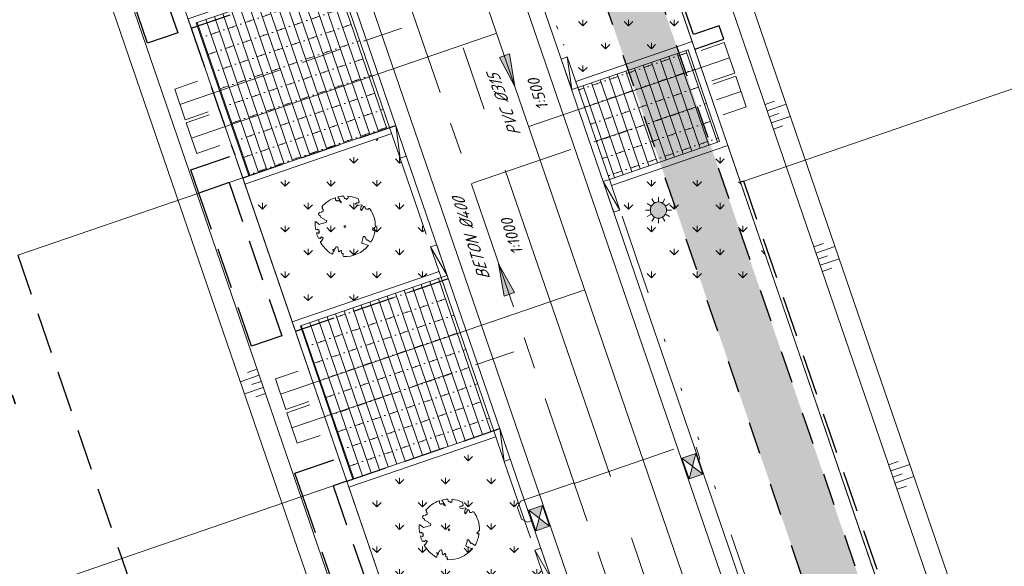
# Model space of a CAD drawing. Header units: metres. Extents: x 264570 to 266133, y 576109 to 577454.
# Tile 51 of 128: x 265451 to 265481, y 576752 to 576769. Entities that reach past the tile are written whole.
import ezdxf
from ezdxf.enums import TextEntityAlignment as Align

# ---------------------------------------------------------------- set-up
doc = ezdxf.new("R2010")
doc.units = ezdxf.units.M
doc.set_wipeout_variables(frame=1)
for name, pattern in [('AM-AS', [16, 10, -2, 2, -2]), ('B-WE-RI-HWA_HUISAANSLUITING_PVC_125-G', [10, 3.25, -0.75, 1.25, -0.75, 1.25, -0.75, 1.25, -0.75]), ('B-WE-RI-HWA_PVC_400-G', [10, 4, -1, 1, -1, 3]), ('B-WE-VH-KANTOPSLUITING_TROTTOIRBAND_RWS_[AFMETINGEN1]-G', [10, 2.5, -1.5, 0, -1.5, 0, -1.5, 0, -1.5, 0, -1.5]), ('DASHED', [19.05, 12.7, -6.35]), ('NLCS-HIDDEN', [4, 2, -2])]:
    doc.linetypes.add(name, pattern=pattern)
for name, color, linetype, lineweight in [('B-OI-RI-HWA_KOLK-S', 252, 'Continuous', 9), ('B-WE-AM-AS-WEG-GD', 252, 'AM-AS', 18), ('B-WE-GR-BOOM-S', 252, 'Continuous', 15), ('B-WE-GR-GRAS_BERMKRUIDENMENGSEL-A', 252, 'Continuous', 18), ('B-WE-GW-TALUDARCERING_KORT-G', 252, 'Continuous', 15), ('B-WE-GW-TALUDARCERING_LANG-G', 252, 'Continuous', 15), ('B-WE-KG-GRENS_KADASTRAAL-G', 252, 'KG-KADASTRAAL', 18), ('B-WE-KL-ET_LS_OV_LICHTMAST-S', 252, 'Continuous', 15), ('B-WE-KL-TRACE-A', 252, 'Continuous', 13), ('B-WE-KL-TRACE-GD', 252, 'NLCS-HIDDEN', 25), ('B-WE-OG-TOPOGRAFIE-G', 252, 'Continuous', 15), ('B-WE-RI-DRAINAGE_AFDEKKAP-G', 252, 'Continuous', 18), ('B-WE-RI-DWA_HUISAANSLUITING_PVC_125-G', 252, 'B-WE-RI-DWA_HUISAANSLUITING_PVC_125-G', 18), ('B-WE-RI-DWA_PVC_315-G', 252, 'B-WE-RI-DWA_PVC_315-G', 18), ('B-WE-RI-HWA_HUISAANSLUITING_PVC_125-G', 252, 'B-WE-RI-HWA_HUISAANSLUITING_PVC_125-G', 18), ('B-WE-RI-HWA_KOLKAANSLUITING_PVC_125-G', 252, 'B-WE-RI-HWA_HUISAANSLUITING_PVC_125-G', 18), ('B-WE-RI-HWA_PVC_400-G', 252, 'B-WE-RI-HWA_PVC_400-G', 18), ('B-WE-VH-KANTOPSLUITING_ELEMENT_VERLOOPBAND_11-22x25_19-22x16-G', 252, 'Continuous', 18), ('B-WE-VH-KANTOPSLUITING_INRITVERLOOPBAND_19-22X16-G', 252, 'B-WE-VH-KANTOPSLUITING_GAZONBAND_[AFMETINGEN1]-G', 18), ('B-WE-VH-KANTOPSLUITING_OPSLUITBAND_10X20-G', 252, 'B-WE-VH-KANTOPSLUITING_TALUDBAND-G', 18), ('B-WE-VH-KANTOPSLUITING_TROTTOIRBAND_RWS_11-22X25-G', 252, 'B-WE-VH-KANTOPSLUITING_TROTTOIRBAND_RWS_[AFMETINGEN1]-G', 18), ('B-WE-VH-VERHARDING_STRAATBAKSTEEN_DIKFORMAAT_HALF-A', 252, 'Continuous', 13), ('B-XX-AL-T25', 252, 'Continuous', 9), ('T-WE-GR-TOEKOMSTIG-G', 3, 'DASHED', 25)]:
    doc.layers.add(name, color=color, linetype=linetype, lineweight=lineweight)
doc.layers.add('X-XX-RI-T18-200', color=7, linetype='Continuous', lineweight=18, true_color=0x656565)
doc.styles.add('NLCS-ISO-ANNOTATIVE-T25', font='NLCS-ISO.ttf', dxfattribs={"height": 2.5})
doc.styles.add('NLCS-ISO-ANNOTATIVE-T25 BESTAAND', font='NLCS-ISO.ttf', dxfattribs={"height": 2.5})
doc.styles.add('NLCS-ISO-ANNOTATIVE-T25-BOB', font='NLCS-ISO.ttf', dxfattribs={"oblique": 30, "height": 2.5})
doc.styles.get("Standard").update_dxf_attribs({"font": 'arial.ttf'})
doc.linetypes.add('B-WE-RI-DWA_HUISAANSLUITING_PVC_125-G', pattern='A,5.375,-1.75,["o",Standard,S=1,R=0,X=-0.35,Y=-0.35],-1.75,1.125', length=10)
doc.linetypes.add('B-WE-RI-DWA_PVC_315-G', pattern='A,2.25,-1,[4,NLCS.shx,S=0.5,R=0,X=0,Y=0],-1.75,[160,NLCS.shx,S=0.25,R=0,X=0,Y=0],-1.75,[4,NLCS.shx,S=0.5,R=0,X=0,Y=0],-1,2.25', length=10)
doc.linetypes.add('B-WE-VH-KANTOPSLUITING_GAZONBAND_[AFMETINGEN1]-G', pattern='A,4,-3,[160,NLCS.shx,S=0.25,R=0,X=0,Y=0],-3', length=10)
doc.linetypes.add('B-WE-VH-KANTOPSLUITING_TALUDBAND-G', pattern='A,5,-2.5,[4,NLCS.shx,S=0.5,R=0,X=0,Y=0],-2.5', length=10)
doc.linetypes.add('KG-KADASTRAAL', pattern='A,5.5,-2,["K",Standard,S=1.8,R=0,X=0,Y=-0.9],-2,5.5,-2,[5,NLCS.shx,S=0.75,R=0,X=0,Y=0],-2', length=19)
pattern_1 = [(108.95339913, (70382.59797, 116938.92314), (-0.26481925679, -0.09094372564), []), (198.95339913, (70382.2342, 116939.9824), (0.3637749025, -1.0592770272), [0.28, -0.28]), (198.95339913, (70382.1513, 116939.3618), (0.3637749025, -1.0592770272), [0.28, -0.28]), (108.95339913, (70382.2837, 116939.4073), (-0.5296385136, -0.1818874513), [0, -0.56, 0, 0, 0]), (108.95339913, (70382.01886, 116939.31636), (-0.5296385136, -0.1818874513), [0, -0.56, 0, 0, 0])]
pattern_2 = [(90, (214669.0599, 555914.2474), (-0.707106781, 0.707106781), [0.1875, -1.226713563]), (45, (214669.0599, 555914.2474), (-0.707106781, 0.707106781), [0.1875, -0.8125]), (135, (214669.0599, 555914.2474), (-0.707106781, -0.707106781), [0.1875, -0.8125])]

# ---------------------------------------------------------------- blocks, each defined once
blk = doc.blocks.new('N-SKL-ET_LS_OV_LICHTMAST_TYPE6-SO')
h = blk.add_hatch(color=255)
h.dxf.hatch_style = 1
h.paths.add_polyline_path([(-1.25, 0, 1), (1.25, 0, 1)])
at = {"flags": 128}
for points in [[(-0.62, 1.08), (-1, 1.73)], [(0, 1.25), (0, 2)], [(0.62, 1.08), (1, 1.73)], [(-1.25, 0), (-2, 0)], [(-1.08, 0.62), (-1.73, 1)], [(1.08, 0.62), (1.73, 1)], [(2, 0), (1.25, 0)], [(-1.73, -1), (-1.08, -0.62)], [(-1, -1.73), (-0.62, -1.08)], [(0, -2), (0, -1.25)], [(1, -1.73), (0.62, -1.08)], [(1.73, -1), (1.08, -0.62)]]:
    blk.add_lwpolyline(points, dxfattribs=at)
blk.add_circle((0, 0), 1.25)
at = {"lineweight": 30, "flags": 104}
blk.add_attdef('01', text='', height=1.8, dxfattribs=at).set_placement((2.71, 1.09), align=Align.TOP_LEFT)
blk = doc.blocks.new('BOOM-S')
blk.add_lwpolyline([(0.4, 4.34), (0.41, 4.35), (0.41, 4.36), (0.42, 4.37), (0.43, 4.38), (0.44, 4.38), (0.44, 4.39), (0.45, 4.4), (0.46, 4.41), (0.46, 4.42), (0.47, 4.43), (0.47, 4.44), (0.48, 4.46), (0.48, 4.48), (0.47, 4.5), (0.47, 4.53), (0.44, 4.64, -0.52938), (0.49, 4.7, -0.087139), (2.05, 4.26, -0.372341), (2.11, 4.12), (2.17, 3.8), (2.01, 3.64), (1.84, 3.67), (1.63, 3.52), (1.71, 3.32), (1.92, 3.25), (2.5, 3.38), (2.64, 3.31), (2.63, 3.18), (2.5, 3.1), (2.38, 2.71), (2.53, 2.46), (2.92, 3.09, -0.504641), (3.14, 2.89, 0.331948), (3.27, 2.69, 0.282008), (3.68, 2.77), (3.65, 2.75, -0.512156), (3.84, 2.75, -0.16076), (4.7, -0.05), (4.59, -0.16), (4.59, -0.27), (4.48, -0.29), (4.5, -0.4), (4.33, -0.35), (4.28, -0.48), (4.48, -0.61), (4.55, -0.66), (4.66, -0.55, -0.106371), (4, -2.41), (3.42, -2.03), (3.31, -2.1), (3.24, -1.79), (3.03, -1.54), (2.79, -1.55), (2.79, -1.83), (2.61, -2.47), (2.64, -2.59), (2.77, -2.61), (3.62, -2.93, -0.236298), (-0.21, -4.62, 0.159625), (-0.32, -4.4, 0.350802), (-0.29, -4.17, -0.504641), (-0.55, -4.05), (-0.49, -3.84), (-0.6, -3.65), (-0.74, -3.67), (-0.76, -3.82), (-0.87, -3.88), (-1, -3.79), (-1.11, -3.2), (-1.19, -3.12), (-1.4, -3.13), (-1.46, -3.38), (-1.55, -3.41), (-1.63, -3.62), (-1.85, -3.5, 0.733583), (-1.77, -3.66, -0.861625), (-1.72, -3.81, 0.279978), (-1.88, -4.05), (-1.88, -4.06, -0.827056), (-2.04, -4.23, -0.116774), (-3.83, -2.36), (-3.79, -2.35), (-3.76, -2.34), (-3.74, -2.33), (-3.72, -2.32), (-3.71, -2.31), (-3.7, -2.3), (-3.69, -2.29), (-3.47, -2.01), (-3.47, -2), (-3.47, -1.99), (-3.46, -1.99), (-3.46, -1.98), (-3.46, -1.97), (-3.45, -1.96), (-3.45, -1.95), (-3.44, -1.94), (-3.44, -1.92), (-3.43, -1.91), (-3.42, -1.9), (-3.42, -1.88), (-3.41, -1.87), (-3.4, -1.85), (-3.39, -1.84), (-3.39, -1.82), (-3.38, -1.81), (-3.38, -1.79), (-3.38, -1.78), (-3.38, -1.77), (-3.38, -1.76), (-3.38, -1.75), (-3.38, -1.74), (-3.39, -1.73), (-3.4, -1.73), (-3.4, -1.72), (-3.41, -1.72), (-3.42, -1.72), (-3.43, -1.72), (-3.44, -1.72), (-3.45, -1.72), (-3.46, -1.71), (-3.47, -1.71), (-3.48, -1.71), (-3.49, -1.7), (-3.5, -1.69), (-3.52, -1.68), (-3.53, -1.67), (-3.54, -1.67), (-3.55, -1.66), (-3.56, -1.65), (-3.58, -1.64), (-3.59, -1.62), (-3.6, -1.61), (-3.83, -1.87), (-3.84, -1.86), (-3.85, -1.84), (-3.86, -1.83), (-3.87, -1.81), (-3.88, -1.8), (-3.89, -1.79), (-3.91, -1.78), (-3.94, -1.77), (-3.98, -1.78), (-4.04, -1.79), (-4.11, -1.81, -0.040997), (-4.42, -0.95), (-4.26, -0.97), (-4.11, -1.07), (-4.04, -1), (-3.95, -0.85), (-4.03, -0.72), (-3.99, -0.52), (-4.17, -0.51), (-4.29, -0.39), (-4.51, -0.53, -0.05814), (-4.6, 0.76), (-4.47, 0.74), (-3.96, 0.34), (-3.74, 0.41), (-2.88, 0.64), (-2.81, 0.92), (-3.14, 1.05), (-3.19, 1.16), (-3.8, 1.46), (-3.81, 1.63), (-4.02, 1.8), (-4.1, 1.97), (-3.96, 2.19), (-3.65, 2.24), (-3.36, 2.43), (-3.36, 2.62), (-3.54, 2.83), (-3.49, 2.92), (-3.56, 3.05, -0.13428), (-1.53, 4.46, -0.541727), (-1.47, 4.41), (-1.48, 4.28), (-1.48, 4.21), (-1.47, 4.16), (-1.46, 4.12), (-1.44, 4.09), (-1.42, 4.07), (-1.39, 4.05), (-1.37, 4.03), (-1.35, 4.02), (-1.33, 4), (-1.32, 3.99), (-1.3, 3.97), (-1.29, 3.96), (-1.27, 3.95), (-1.26, 3.94), (-1.24, 3.94), (-1.23, 3.94), (-1.21, 3.94), (-1.19, 3.95), (-1.17, 3.96), (-1.15, 3.97), (-1.14, 3.98), (-1.12, 3.99), (-1.1, 4), (-1.08, 4), (-1.06, 4.01), (-1.04, 4.01), (-1.02, 4.01), (-1, 4.02), (-0.98, 4.02), (-0.97, 4.02), (-0.95, 4.03), (-0.94, 4.04), (-0.92, 4.05), (-0.91, 4.06), (-0.9, 4.08), (-0.89, 3.99), (-0.87, 3.96), (-0.77, 3.8), (-0.56, 3.68), (-0.85, 4.16), (-0.85, 4.17), (-0.85, 4.18), (-0.84, 4.2), (-0.84, 4.21), (-0.85, 4.23), (-0.85, 4.24), (-0.86, 4.25), (-0.88, 4.27), (-0.9, 4.28), (-0.92, 4.3), (-0.94, 4.32), (-0.97, 4.35), (-1, 4.38), (-1.03, 4.42), (-1.11, 4.52, -0.543104), (-1.08, 4.59, -0.046766), (-0.22, 4.72, -0.385168), (-0.17, 4.68), (-0.14, 4.5), (-0.13, 4.45), (-0.11, 4.41), (-0.1, 4.38), (-0.08, 4.37), (-0.06, 4.36), (-0.04, 4.36), (-0.03, 4.36), (-0.01, 4.36), (0.01, 4.35), (0.02, 4.35), (0.04, 4.34), (0.06, 4.34), (0.07, 4.33), (0.09, 4.32), (0.1, 4.32), (0.11, 4.31), (0.13, 4.3), (0.14, 4.3), (0.15, 4.29), (0.17, 4.28), (0.18, 4.28), (0.19, 4.27), (0.19, 4.26), (0.2, 4.25), (0.21, 4.24), (0.21, 4.23), (0.22, 4.23), (0.22, 4.22), (0.23, 4.21), (0.23, 4.21), (0.24, 4.2), (0.25, 4.2), (0.26, 4.2), (0.27, 4.21), (0.28, 4.21), (0.29, 4.22), (0.3, 4.22), (0.31, 4.23), (0.32, 4.24), (0.33, 4.26), (0.34, 4.27), (0.35, 4.28), (0.36, 4.3), (0.37, 4.31), (0.38, 4.32), (0.39, 4.33)], format="xyb", close=True)
blk.add_circle((0, 0), 0.138)
blk = doc.blocks.new('*U43')
at = {"ltscale": 0.5}
blk.add_hatch(color=256, dxfattribs=at).paths.add_polyline_path([(-3.33, 0), (1.67, 0.83), (1.67, -0.83)])
blk.add_lwpolyline([(-3.33, 0), (1.67, 0.83), (1.67, -0.83)], close=True)
blk = doc.blocks.new('*U37')
for p, q in [((0.5, 0), (0, 0.1)), ((0, 0), (0, 0.1)), ((0, 0.1), (0.5, 0.1)), ((0.5, 0), (0, 0)), ((0.5, 0.1), (0.5, 0))]:
    blk.add_line(p, q)
blk = doc.blocks.new('*U38')
for p, q in [((-0.5, 0), (0, 0.1)), ((0, 0.1), (-0.5, 0.1)), ((-0.5, 0.1), (-0.5, 0)), ((-0.5, 0), (0, 0)), ((0, 0), (0, 0.1))]:
    blk.add_line(p, q)
blk = doc.blocks.new('*U42')
blk.add_wipeout([(-1.125, 0.75), (1.125, 0.75), (1.125, -0.75), (-1.125, -0.75)])
h = blk.add_hatch(color=256)
h.dxf.hatch_style = 1
h.paths.add_polyline_path([(0, 0), (-1.125, 0.75), (-1.125, -0.75)])
h.paths.add_polyline_path([(1.125, -0.75), (1.125, 0.75), (0, 0)])
for p, q in [((-1.125, -0.75), (1.125, 0.75)), ((1.125, -0.75), (-1.125, 0.75))]:
    blk.add_line(p, q)
at = {"flags": 128}
blk.add_lwpolyline([(-1.125, -0.75), (1.125, -0.75), (1.125, 0.75), (-1.125, 0.75)], close=True, dxfattribs=at)

msp = doc.modelspace()

# ---------------------------------------------------------------- hatches: boundary and pattern name
at = {"layer": 'B-WE-GR-GRAS_BERMKRUIDENMENGSEL-A'}
h = msp.add_hatch(dxfattribs=at)
h.set_pattern_fill('AGR-KRUIDEN', color=256, scale=0.5, pattern_type=2)
h.set_pattern_definition(pattern_2)
h.paths.add_polyline_path([(265463.88, 576761.364), (265462.426, 576765.597), (265457.886, 576764.038), (265459.34, 576759.805)])
h = msp.add_hatch(dxfattribs=at)
h.set_pattern_fill('AGR-KRUIDEN', color=256, scale=0.5, pattern_type=2)
h.set_pattern_definition(pattern_2)
edge = h.paths.add_edge_path()
edge.add_arc((265470.635, 576751.335), 9.716, 74.6133, 92.3979, ccw=False)
edge.add_arc((265473.627, 576762.207), 1.561, 254.6133, 296.5785)
edge.add_line((265474.326, 576760.811), (265472.801, 576765.25))
edge.add_line((265472.801, 576765.25), (265469.207, 576764.016))
edge.add_line((265469.207, 576764.016), (265470.228, 576761.042))
h = msp.add_hatch(dxfattribs=at)
h.set_pattern_fill('AGR-KRUIDEN', color=256, scale=0.5, pattern_type=2)
h.set_pattern_definition(pattern_2)
h.paths.add_polyline_path([(265467.095, 576752.001), (265465.642, 576756.233), (265461.102, 576754.674), (265462.555, 576750.442)])
at = {"layer": 'B-WE-KL-TRACE-A'}
h = msp.add_hatch(dxfattribs=at)
h.set_pattern_fill('DOTS', color=256, scale=0.5)
h.set_pattern_definition([(0, (265213.50372, 576754.34745), (0.079375, 0.15875), [0, -0.15875])])
h.paths.add_polyline_path([(265408.404, 576917.823), (265412.235, 576919.138), (265412.771, 576917.578), (265421.592, 576891.891), (265492.005, 576916.073), (265492.541, 576914.512), (265549.415, 576748.903), (265547.812, 576748.488), (265490.981, 576913.976), (265428.559, 576892.539), (265483.75, 576731.828), (265482.15, 576731.407), (265435.731, 576866.574), (265428.264, 576864.01), (265427.731, 576865.561), (265435.199, 576868.125), (265426.999, 576892.003), (265420.567, 576889.795), (265411.163, 576917.026), (265408.94, 576916.262)])
at = {"layer": 'B-WE-VH-VERHARDING_STRAATBAKSTEEN_DIKFORMAAT_HALF-A'}
h = msp.add_hatch(dxfattribs=at)
h.set_pattern_fill('AVH-SBS_DIKFORMAAT_HALFST', color=256, scale=28, angle=89.931, pattern_type=2)
h.set_pattern_definition(pattern_1)
h.paths.add_polyline_path([(265462.353, 576765.81), (265460.729, 576770.538), (265456.378, 576769.044), (265458.002, 576764.315)])
h = msp.add_hatch(dxfattribs=at)
h.set_pattern_fill('AVH-SBS_DIKFORMAAT_HALFST', color=256, scale=28, angle=89.931, pattern_type=2)
h.set_pattern_definition([(108.95339913, (70386.87093, 116926.4807), (-0.26481925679, -0.09094372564), []), (198.95339913, (70386.5072, 116927.54), (0.3637749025, -1.0592770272), [0.28, -0.28]), (198.95339913, (70386.4242, 116926.9194), (0.3637749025, -1.0592770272), [0.28, -0.28]), (108.95339913, (70386.55664, 116926.96486), (-0.5296385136, -0.1818874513), [0, -0.56, 0, 0, 0]), (108.95339913, (70386.2918, 116926.8739), (-0.5296385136, -0.1818874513), [0, -0.56, 0, 0, 0])])
h.paths.add_polyline_path([(265471.573, 576768.212), (265468.168, 576767.043), (265469.142, 576764.205), (265472.547, 576765.375)])
h = msp.add_hatch(dxfattribs=at)
h.set_pattern_fill('AVH-SBS_DIKFORMAAT_HALFST', color=256, scale=28, angle=89.931, pattern_type=2)
h.set_pattern_definition(pattern_1)
h.paths.add_polyline_path([(265465.569, 576756.446), (265463.945, 576761.175), (265459.594, 576759.681), (265461.218, 576754.952)])

# ---------------------------------------------------------------- linework, layer by layer
at = {"layer": 'B-WE-AM-AS-WEG-GD', "flags": 128}
msp.add_lwpolyline([(265479.568, 576724.764), (265426.984, 576877.883), (265413.857, 576916.107)], dxfattribs=at)
at = {"layer": 'B-WE-GW-TALUDARCERING_KORT-G', "flags": 128}
for points in [[(265473.952, 576766.518), (265474.245, 576766.618)], [(265474.082, 576766.139), (265474.375, 576766.24)], [(265474.212, 576765.761), (265474.505, 576765.862)], [(265475.461, 576762.122), (265475.755, 576762.223)], [(265475.591, 576761.744), (265475.885, 576761.844)], [(265475.721, 576761.365), (265476.014, 576761.466)], [(265458.254, 576758.349), (265457.961, 576758.248)], [(265458.384, 576757.97), (265458.091, 576757.87)], [(265458.514, 576757.592), (265458.221, 576757.491)], [(265477.772, 576755.394), (265478.065, 576755.495)], [(265477.902, 576755.016), (265478.195, 576755.116)], [(265478.032, 576754.637), (265478.325, 576754.738)]]:
    msp.add_lwpolyline(points, dxfattribs=at)
at = {"layer": 'B-WE-GW-TALUDARCERING_LANG-G', "flags": 128}
for points in [[(265474.017, 576766.328), (265474.603, 576766.53)], [(265474.147, 576765.95), (265474.733, 576766.152)], [(265475.526, 576761.933), (265476.113, 576762.134)], [(265475.656, 576761.554), (265476.243, 576761.756)], [(265458.319, 576758.16), (265457.733, 576757.958)], [(265458.449, 576757.781), (265457.863, 576757.58)], [(265477.837, 576755.205), (265478.423, 576755.406)], [(265477.967, 576754.827), (265478.553, 576755.028)]]:
    msp.add_lwpolyline(points, dxfattribs=at)
at = {"layer": 'B-WE-KG-GRENS_KADASTRAAL-G', "ltscale": 0.5}
for p, q in [((265469.843, 576773.864), (265473.19, 576764.117)), ((265454.598, 576773.614), (265456.223, 576768.881)), ((265488.323, 576769.314), (265473.294, 576764.153)), ((265457.568, 576764.966), (265457.813, 576764.25)), ((265457.813, 576764.25), (265457.396, 576764.107)), ((265457.813, 576764.25), (265459.439, 576759.518)), ((265473.19, 576764.117), (265482.293, 576737.61)), ((265456.454, 576763.784), (265450.862, 576761.863)), ((265459.439, 576759.518), (265460.783, 576755.602)), ((265460.783, 576755.602), (265461.029, 576754.887)), ((265461.029, 576754.887), (265462.654, 576750.155)), ((265460.612, 576754.744), (265459.674, 576754.422)), ((265459.67, 576754.42), (265454.077, 576752.5)), ((265454.077, 576752.5), (265444.468, 576749.2))]:
    msp.add_line(p, q, dxfattribs=at)
at = {"layer": 'B-WE-KL-TRACE-GD', "ltscale": 0.5, "flags": 128}
msp.add_lwpolyline([(265408.404, 576917.823), (265412.235, 576919.138), (265412.771, 576917.578), (265421.592, 576891.891), (265492.005, 576916.073), (265492.541, 576914.512), (265549.415, 576748.903), (265547.812, 576748.488), (265490.981, 576913.976), (265428.559, 576892.539), (265483.75, 576731.828), (265482.15, 576731.407), (265435.731, 576866.574), (265428.264, 576864.01), (265427.731, 576865.561), (265435.199, 576868.125), (265426.999, 576892.003), (265420.567, 576889.795), (265411.163, 576917.026), (265408.94, 576916.262)], close=True, dxfattribs=at)
at = {"layer": 'B-WE-OG-TOPOGRAFIE-G', "flags": 128}
for points in [[(265411.256, 576915.214), (265471.2, 576740.662, -0.436542), (265462.88, 576725.153), (265462.121, 576724.956)], [(265411.729, 576915.376), (265471.673, 576740.825, -0.436542), (265463.006, 576724.67), (265462.248, 576724.472)]]:
    msp.add_lwpolyline(points, format="xyb", dxfattribs=at)
for points in [[(265471.697, 576768.466), (265467.989, 576779.262)], [(265493.744, 576740.596), (265482.293, 576737.61), (265472.801, 576765.25)], [(265457.878, 576764.061), (265459.34, 576759.805)], [(265461.094, 576754.698), (265462.555, 576750.442)]]:
    msp.add_lwpolyline(points, dxfattribs=at)
at = {"layer": 'B-WE-OG-TOPOGRAFIE-G'}
for points in [[(265460.729, 576770.538), (265456.378, 576769.044), (265458.002, 576764.315), (265462.353, 576765.81)], [(265469.142, 576764.205), (265472.547, 576765.375), (265471.573, 576768.212), (265468.168, 576767.043)], [(265463.945, 576761.175), (265459.594, 576759.681), (265461.218, 576754.952), (265465.569, 576756.446)]]:
    msp.add_lwpolyline(points, dxfattribs=at)
at = {"layer": 'B-WE-RI-DRAINAGE_AFDEKKAP-G', "flags": 128}
for points in [[(265472.308, 576767.246), (265473.017, 576767.489), (265472.693, 576768.435), (265471.983, 576768.191)], [(265472.664, 576766.205), (265473.374, 576766.448), (265473.049, 576767.394), (265472.339, 576767.151)], [(265456.42, 576767.238), (265455.71, 576766.995), (265456.035, 576766.049), (265456.744, 576766.292)], [(265456.776, 576766.198), (265456.066, 576765.954), (265456.391, 576765.008), (265457.101, 576765.252)], [(265459.53, 576758.289), (265458.821, 576758.045), (265459.146, 576757.1), (265459.855, 576757.343)], [(265459.882, 576757.247), (265459.173, 576757.003), (265459.498, 576756.057), (265460.207, 576756.301)]]:
    msp.add_lwpolyline(points, dxfattribs=at)
at = {"layer": 'B-WE-RI-DWA_HUISAANSLUITING_PVC_125-G', "flags": 128}
for points in [[(265456.229, 576765.481), (265465.663, 576768.718)], [(265458.983, 576757.572), (265468.383, 576760.797)]]:
    msp.add_lwpolyline(points, dxfattribs=at)
at = {"layer": 'B-WE-RI-HWA_HUISAANSLUITING_PVC_125-G', "flags": 128}
for points in [[(265455.873, 576766.522), (265463.177, 576769.03)], [(265459.335, 576756.53), (265466.611, 576759.029)]]:
    msp.add_lwpolyline(points, dxfattribs=at)
at = {"layer": 'B-WE-RI-HWA_KOLKAANSLUITING_PVC_125-G', "flags": 128}
for points in [[(265468.058, 576754.816), (265471.628, 576756.042), (265471.819, 576755.949), (265471.942, 576755.589), (265471.849, 576755.399), (265471.707, 576755.35)], [(265468.051, 576754.835), (265466.396, 576754.267), (265466.303, 576754.076), (265466.426, 576753.717), (265466.617, 576753.624), (265466.759, 576753.673)]]:
    msp.add_lwpolyline(points, dxfattribs=at)
at = {"layer": 'B-WE-RI-HWA_PVC_400-G', "flags": 128}
msp.add_lwpolyline([(265475.279, 576733.791), (265449.82, 576807.923)], dxfattribs=at)
at = {"layer": 'B-WE-VH-KANTOPSLUITING_INRITVERLOOPBAND_19-22X16-G', "flags": 128}
for points in [[(265462.353, 576765.81), (265460.729, 576770.538)], [(265469.142, 576764.205), (265468.168, 576767.043)], [(265465.569, 576756.446), (265463.945, 576761.175)]]:
    msp.add_lwpolyline(points, dxfattribs=at)
at = {"layer": 'B-WE-VH-KANTOPSLUITING_OPSLUITBAND_10X20-G', "flags": 128}
for points in [[(265460.664, 576770.728), (265456.124, 576769.169), (265457.878, 576764.061), (265462.418, 576765.62)], [(265469.207, 576764.016), (265472.801, 576765.25), (265471.697, 576768.466), (265468.103, 576767.232)], [(265463.88, 576761.364), (265459.34, 576759.805), (265461.094, 576754.698), (265465.633, 576756.257)]]:
    msp.add_lwpolyline(points, dxfattribs=at)
at = {"layer": 'B-WE-VH-KANTOPSLUITING_TROTTOIRBAND_RWS_11-22X25-G', "flags": 128}
for points in [[(265464.655, 576777.271), (265467.843, 576767.988)], [(265462.671, 576764.884), (265463.62, 576762.121)], [(265465.893, 576755.5), (265466.835, 576752.758)]]:
    msp.add_lwpolyline(points, dxfattribs=at)
msp.add_lwpolyline([(265493.858, 576733.439), (265491.511, 576732.819, -0.393526), (265477.321, 576740.39), (265469.467, 576763.26)], format="xyb", dxfattribs=at)
at = {"layer": 'T-WE-GR-TOEKOMSTIG-G', "ltscale": 0.1}
for p, q in [((265471.74, 576768.679), (265469.947, 576773.9)), ((265454.181, 576773.471), (265455.806, 576768.738)), ((265454.869, 576768.416), (265453.243, 576773.149)), ((265456.223, 576768.881), (265460.952, 576770.505)), ((265456.223, 576768.881), (265456.223, 576768.881)), ((265456.223, 576768.881), (265457.568, 576764.966)), ((265472.534, 576768.952), (265471.74, 576768.679)), ((265472.677, 576768.536), (265472.534, 576768.952)), ((265455.806, 576768.738), (265454.869, 576768.416)), ((265471.779, 576768.227), (265472.677, 576768.536)), ((265457.813, 576764.25), (265462.542, 576765.874)), ((265456.209, 576764.499), (265457.568, 576764.966)), ((265456.454, 576763.784), (265456.209, 576764.499)), ((265457.396, 576764.107), (265456.459, 576763.785)), ((265457.396, 576764.107), (265459.022, 576759.375)), ((265473.294, 576764.153), (265473.19, 576764.117)), ((265482.364, 576737.742), (265473.294, 576764.153)), ((265473.294, 576764.153), (265473.294, 576764.153)), ((265456.459, 576763.785), (265456.454, 576763.784)), ((265458.084, 576759.053), (265456.459, 576763.785)), ((265450.862, 576761.863), (265454.077, 576752.5)), ((265459.022, 576759.375), (265458.084, 576759.053)), ((265461.029, 576754.887), (265465.758, 576756.511)), ((265459.424, 576755.136), (265460.783, 576755.602)), ((265459.67, 576754.42), (265459.424, 576755.136)), ((265461.029, 576754.887), (265460.612, 576754.744)), ((265460.612, 576754.744), (265462.237, 576750.011)), ((265459.674, 576754.422), (265459.67, 576754.42)), ((265461.3, 576749.689), (265459.674, 576754.422)), ((265454.077, 576752.5), (265457.293, 576743.137))]:
    msp.add_line(p, q, dxfattribs=at)

# ---------------------------------------------------------------- block references
at = {"layer": 'B-WE-GR-BOOM-S', "xscale": 0.2, "yscale": 0.2, "zscale": 0.2, "rotation": 359.930953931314}
for p in [(265460.972, 576762.75), (265464.187, 576753.387)]:
    msp.add_blockref('BOOM-S', p, dxfattribs=at)
at = {"layer": 'B-WE-KL-ET_LS_OV_LICHTMAST-S', "xscale": 0.2, "yscale": 0.2, "zscale": 0.2, "rotation": 359.930953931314}
msp.add_blockref('N-SKL-ET_LS_OV_LICHTMAST_TYPE6-SO', (265470.659, 576763.259), dxfattribs=at)
at = {"layer": 'B-WE-VH-KANTOPSLUITING_ELEMENT_VERLOOPBAND_11-22x25_19-22x16-G'}
for name, p, xscale, yscale, zscale, rotation in [('*U37', (265467.654, 576767.924), 2, 2, 2, 288.9533991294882), ('*U37', (265462.867, 576764.929), 1.999999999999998, 1.999999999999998, 1.999999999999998, 108.953399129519), ('*U38', (265469.278, 576763.195), 1.999999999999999, 1.999999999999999, 1.999999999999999, 288.9533991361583), ('*U37', (265466.082, 576755.565), 1.999999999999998, 1.999999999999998, 1.999999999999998, 108.953399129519), ('*U38', (265467.024, 576752.823), 1.999999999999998, 1.999999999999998, 1.999999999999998, 108.953399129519)]:
    msp.add_blockref(name, p, dxfattribs=dict(at, xscale=xscale, yscale=yscale, zscale=zscale, rotation=rotation))
at = {"layer": 'B-XX-AL-T25', "ltscale": 0.99999, "xscale": 0.2, "yscale": 0.2, "zscale": 0.2, "rotation": 108.8956422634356}
msp.add_blockref('*U43', (265466.01, 576767.71), dxfattribs=at)

# ---------------------------------------------------------------- next in the draw order: texts
at = {"layer": 'X-XX-RI-T18-200', "ltscale": 0.5, "char_height": 0.36, "attachment_point": 1, "style": 'NLCS-ISO-ANNOTATIVE-T25 BESTAAND', "bg_fill": 3, "box_fill_scale": 1.15, "bg_fill_color": 256, "bg_fill_transparency": 0}
for s, insert, rotation in [('{\\fNLCS-ISO|b0|i1|c0|p34;1:500}', (265466.93, 576766.304), 108.451), ('{\\fNLCS-ISO|b0|i1|c0|p34;1:1000}', (265466.144, 576761.832), 107.996)]:
    msp.add_mtext(s, dxfattribs=dict(at, insert=insert, rotation=rotation))

# ---------------------------------------------------------------- next in the draw order: linework, layer by layer
at = {"layer": 'B-WE-RI-DWA_HUISAANSLUITING_PVC_125-G', "flags": 128}
msp.add_lwpolyline([(265472.855, 576767.962), (265466.649, 576765.844)], dxfattribs=at)

# ---------------------------------------------------------------- next in the draw order: texts
at = {"layer": 'X-XX-RI-T18-200', "ltscale": 0.5, "char_height": 0.36, "attachment_point": 5, "style": 'NLCS-ISO-ANNOTATIVE-T25-BOB', "bg_fill": 3, "box_fill_scale": 1, "bg_fill_color": 256, "bg_fill_transparency": 0}
for s, insert, rotation in [('\\A1;PVC %%C315', (265465.901, 576766.489, 0.2), 110.1523), ('\\A1;BETON %%C400', (265464.884, 576762.353, 0.2), 107.996)]:
    msp.add_mtext(s, dxfattribs=dict(at, insert=insert, rotation=rotation))

# ---------------------------------------------------------------- next in the draw order: hatches: boundary and pattern name
at = {"layer": 'B-WE-GR-GRAS_BERMKRUIDENMENGSEL-A'}
h = msp.add_hatch(dxfattribs=at)
h.set_pattern_fill('AGR-KRUIDEN', color=256, scale=0.5, pattern_type=2)
h.set_pattern_definition(pattern_2)
h.paths.add_polyline_path([(265468.103, 576767.232), (265464.395, 576778.028), (265467.989, 576779.262), (265471.697, 576768.466), (265468.103, 576767.232)])

# ---------------------------------------------------------------- next in the draw order: linework, layer by layer
at = {"layer": 'B-WE-OG-TOPOGRAFIE-G', "flags": 128}
for points in [[(265491.614, 576732.122, -0.391712), (265476.659, 576740.163), (265429.112, 576878.614, -0.414214), (265433.148, 576886.873), (265490.841, 576906.686, -0.414214), (265499.1, 576902.649), (265547.86, 576760.666, -0.436819), (265539.181, 576744.508), (265539.166, 576744.504)], [(265491.488, 576732.606, -0.391699), (265477.131, 576740.325), (265429.585, 576878.776, -0.414214), (265433.311, 576886.4), (265491.004, 576906.213, -0.414214), (265498.627, 576902.487), (265547.387, 576760.504, -0.436819), (265539.055, 576744.992), (265539.04, 576744.988)]]:
    msp.add_lwpolyline(points, format="xyb", dxfattribs=at)
for points in [[(265483.26, 576739.412), (265434.624, 576881.036), (265493.263, 576901.173), (265543.426, 576755.104)], [(265483.66, 576740.157), (265435.412, 576880.651), (265492.878, 576900.385), (265542.622, 576755.535)]]:
    msp.add_lwpolyline(points, close=True, dxfattribs=at)
for points in [[(265422.034, 576861.909), (265443.471, 576799.488), (265448.313, 576801.151), (265453.185, 576786.964), (265448.929, 576785.502), (265467.579, 576731.195), (265442.962, 576724.797)], [(265447.729, 576787.086), (265466.775, 576731.627), (265442.761, 576725.385)]]:
    msp.add_lwpolyline(points, dxfattribs=at)
at = {"layer": 'B-WE-RI-DWA_PVC_315-G', "flags": 128}
msp.add_lwpolyline([(265477.006, 576735.688), (265459.899, 576785.49)], dxfattribs=at)
at = {"layer": 'B-WE-RI-HWA_HUISAANSLUITING_PVC_125-G', "flags": 128}
msp.add_lwpolyline([(265464.878, 576764.075), (265473.211, 576766.921)], dxfattribs=at)
at = {"layer": 'T-WE-GR-TOEKOMSTIG-G', "ltscale": 0.1}
msp.add_line((265459.439, 576759.518), (265464.167, 576761.142), dxfattribs=at)

# ---------------------------------------------------------------- next in the draw order: block references
at = {"layer": 'B-WE-VH-KANTOPSLUITING_ELEMENT_VERLOOPBAND_11-22x25_19-22x16-G', "xscale": 1.999999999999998, "yscale": 1.999999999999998, "zscale": 1.999999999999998, "rotation": 108.953399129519}
msp.add_blockref('*U38', (265463.809, 576762.186), dxfattribs=at)
at = {"layer": 'B-XX-AL-T25', "ltscale": 0.99999, "xscale": 0.2, "yscale": 0.2, "zscale": 0.2, "rotation": 289.4109537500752}
msp.add_blockref('*U43', (265465.942, 576760.969), dxfattribs=at)

# ---------------------------------------------------------------- next in the draw order: block references
at = {"layer": 'B-OI-RI-HWA_KOLK-S', "yscale": 0.3, "zscale": 0.3}
for p, xscale, rotation in [((265471.707, 576755.35), 0.3, 288.953399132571), ((265466.972, 576753.746), -0.3, 288.9533991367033)]:
    msp.add_blockref('*U42', p, dxfattribs=dict(at, xscale=xscale, rotation=rotation))

# ---------------------------------------------------------------- next in the draw order: texts
at = {"layer": 'B-XX-AL-T25', "insert": (265445.505, 576755.976), "char_height": 0.5, "attachment_point": 1, "rotation": 18.9534, "style": 'NLCS-ISO-ANNOTATIVE-T25', "bg_fill": 3, "box_fill_scale": 1.15, "bg_fill_color": 256, "bg_fill_transparency": 0}
msp.add_mtext_dynamic_manual_height_columns('\\pxt6;vloerpeil woningen\\P\\pt11;= 1,25+ NAP', width=5.85002, gutter_width=9, heights=[0], dxfattribs=at)

doc.saveas('drawing.dxf')
